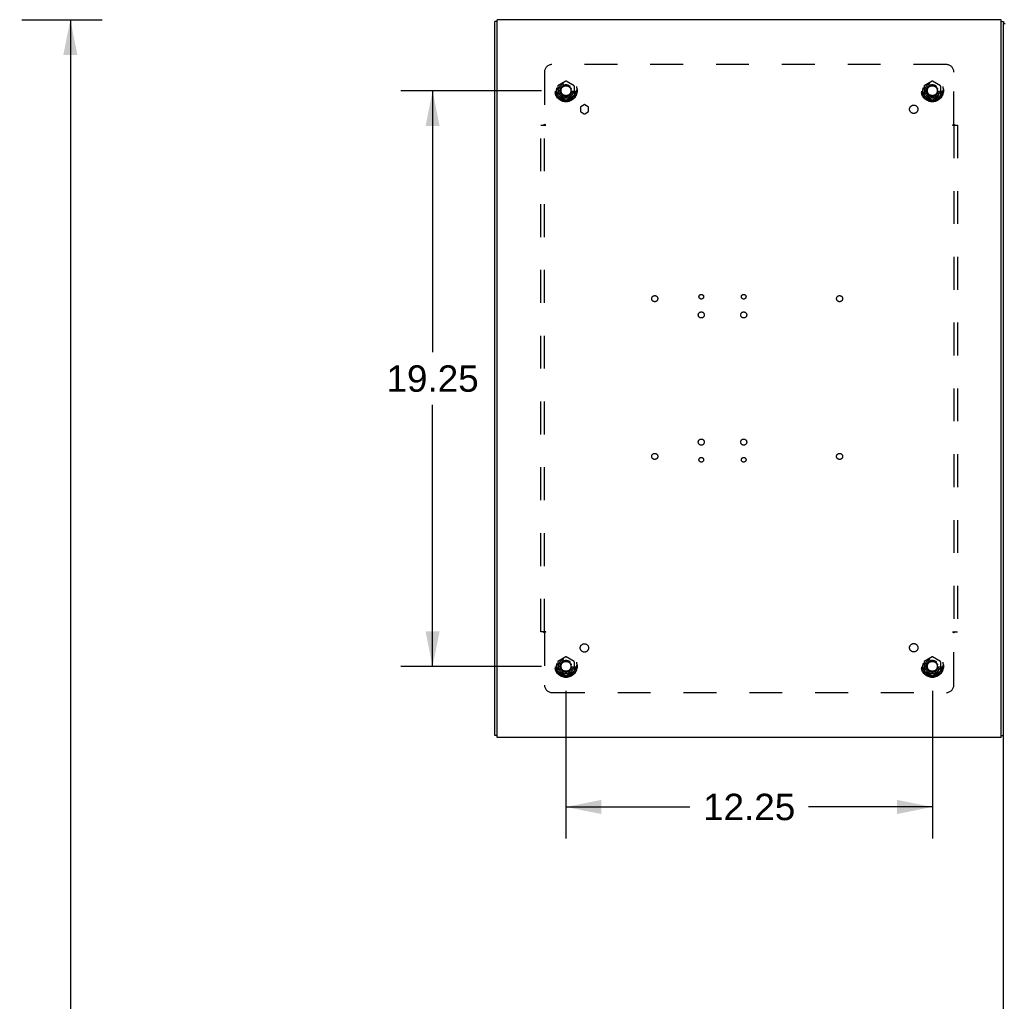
# Model space of a CAD drawing. Header units: inches. Extents: x 0 to 200, y 0 to 129.
# Tile 27 of 30: x 127 to 160, y 49 to 82. Entities that reach past the tile are written whole.
import ezdxf

# ---------------------------------------------------------------- set-up
doc = ezdxf.new("R2010")
doc.units = ezdxf.units.IN
doc.header["$LTSCALE"] = 11
doc.header["$MEASUREMENT"] = 0
doc.linetypes.add('HIDDEN', pattern=[0.2, 0.1, -0.1])
doc.layers.get('0').update_dxf_attribs({"linetype": 'CONTINUOUS'})
for name, color, linetype in [('DEFAULT_2', 8, 'HIDDEN'), ('DIMENSIONS', 7, 'CONTINUOUS'), ('SUBPANEL', 7, 'CONTINUOUS')]:
    doc.layers.add(name, color=color, linetype=linetype)
doc.styles.get("Standard").update_dxf_attribs({"font": 'arial.ttf'})
doc.dimstyles.new('DIMSTYLE_1', dxfattribs={"dimtxt": 0.882353, "dimasz": 1.176471, "dimexe": 0.09, "dimexo": 0.07, "dimgap": 0.0375, "dimtad": 0, "dimtih": 1, "dimtoh": 1, "dimzin": 4, "dimdsep": 46, "dimtxsty": 'Standard', "dimblk": '_FILLED', "dimblk1": '_FILLED', "dimblk2": '_FILLED', "dimcen": 0.09, "dimazin": 1, "dimtfac": 1, "dimtdec": 3, "dimtofl": 0, "dimtmove": 0, "dimatfit": 3, "dimldrblk": '_FILLED', "dimfxl": 0, "dimtolj": 1, "dimtzin": 4, "dimarcsym": 0})

# ---------------------------------------------------------------- blocks, each defined once
blk = doc.blocks.new('_FILLED')
at = {"color": 0, "linetype": 'ByBlock'}
blk.add_solid([(0, 0), (-1, 0.2), (-1, -0.2)], dxfattribs=at)
blk = doc.blocks.new('*D1')
at = {"layer": 'DIMENSIONS', "color": 2, "linetype": 'Continuous'}
for p, q in [((127.445, 82.074), (130.128, 82.074)), ((129.069, 82.074), (129.069, 46.957)), ((129.069, 10.074), (129.069, 45.192)), ((127.445, 10.074), (130.128, 10.074))]:
    blk.add_line(p, q, dxfattribs=at)
at = {"layer": 'DIMENSIONS', "color": 2, "linetype": 'Continuous', "xscale": 1.1764705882, "yscale": 1.1764705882, "zscale": 1.1764705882}
for p, rotation in [((129.069, 82.074), 90), ((129.069, 10.074), 270)]:
    blk.add_blockref('_FILLED', p, dxfattribs=dict(at, rotation=rotation))
at = {"layer": 'DIMENSIONS', "color": 2, "linetype": 'Continuous', "insert": (129.069, 46.515), "char_height": 0.8824, "width": 3.08332, "attachment_point": 2, "line_spacing_factor": 0.9}
blk.add_mtext('72.00', dxfattribs=at)
blk = doc.blocks.new('*D15')
at = {"layer": 'DIMENSIONS', "color": 2, "linetype": 'Continuous'}
for p, q in [((144.817, 79.699), (140.123, 79.699)), ((141.181, 79.699), (141.181, 70.957)), ((141.181, 60.449), (141.181, 69.192)), ((144.817, 60.449), (140.123, 60.449))]:
    blk.add_line(p, q, dxfattribs=at)
at = {"layer": 'DIMENSIONS', "color": 2, "linetype": 'Continuous', "xscale": 1.1764705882, "yscale": 1.1764705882, "zscale": 1.1764705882}
for p, rotation in [((141.181, 79.699), 90), ((141.181, 60.449), 270)]:
    blk.add_blockref('_FILLED', p, dxfattribs=dict(at, rotation=rotation))
at = {"layer": 'DIMENSIONS', "color": 2, "linetype": 'Continuous', "insert": (141.181, 70.515), "char_height": 0.8824, "width": 3.08332, "attachment_point": 2, "line_spacing_factor": 0.9}
blk.add_mtext('19.25', dxfattribs=at)
blk = doc.blocks.new('*D16')
at = {"layer": 'DIMENSIONS', "color": 2, "linetype": 'Continuous'}
for p, q in [((145.641, 59.626), (145.641, 54.689)), ((157.891, 59.626), (157.891, 54.689)), ((145.641, 55.748), (149.783, 55.748)), ((157.891, 55.748), (153.749, 55.748))]:
    blk.add_line(p, q, dxfattribs=at)
at = {"layer": 'DIMENSIONS', "color": 2, "linetype": 'Continuous', "xscale": 1.1764705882, "yscale": 1.1764705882, "zscale": 1.1764705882, "rotation": 180}
blk.add_blockref('_FILLED', (145.641, 55.748), dxfattribs=at)
at = {"layer": 'DIMENSIONS', "color": 2, "linetype": 'Continuous', "xscale": 1.1764705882, "yscale": 1.1764705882, "zscale": 1.1764705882}
blk.add_blockref('_FILLED', (157.891, 55.748), dxfattribs=at)
at = {"layer": 'DIMENSIONS', "color": 2, "linetype": 'Continuous', "insert": (151.766, 56.189), "char_height": 0.8824, "width": 3.08332, "attachment_point": 2, "line_spacing_factor": 0.9}
blk.add_mtext('12.25', dxfattribs=at)

msp = doc.modelspace()

# ---------------------------------------------------------------- linework, layer by layer
at = {"color": 3, "linetype": 'Continuous'}
for p, q in [((143.2659, 58.1373), (143.2659, 82.0113)), ((143.3409, 58.0743), (143.3409, 82.0743)), ((160.1909, 82.0743), (143.3409, 82.0743)), ((160.1909, 58.0743), (160.1909, 82.0743)), ((160.2659, 82.0113), (160.2659, 81.9469)), ((160.1909, 58.0743), (143.3409, 58.0743))]:
    msp.add_line(p, q, dxfattribs=at)
at = {"color": 7, "linetype": 'Continuous'}
for p, q in [((143.3409, 82.0113), (143.2659, 82.0113)), ((160.1909, 82.0113), (160.2659, 82.0113)), ((160.2659, 81.9493), (160.3284, 81.9493)), ((160.2659, 10.1993), (160.2659, 81.9469)), ((143.3409, 58.1373), (143.2659, 58.1373)), ((160.1909, 58.1373), (160.2659, 58.1373))]:
    msp.add_line(p, q, dxfattribs=at)
at = {"layer": 'DEFAULT_2', "color": 8, "linetype": 'HIDDEN'}
for p, q in [((145.6359, 80.0168), (145.3684, 79.8624)), ((145.9134, 79.8624), (145.6459, 80.0168)), ((157.8859, 80.0168), (157.6184, 79.8624)), ((158.1634, 79.8624), (157.8959, 80.0168)), ((145.3634, 79.8537), (145.3634, 79.5449)), ((145.9184, 79.8537), (145.9184, 79.5449)), ((157.6134, 79.8537), (157.6134, 79.5449)), ((158.1684, 79.8537), (158.1684, 79.5449)), ((145.3684, 79.5362), (145.6359, 79.3818)), ((145.6459, 79.3818), (145.9134, 79.5362)), ((157.6184, 79.5362), (157.8859, 79.3818)), ((157.8959, 79.3818), (158.1634, 79.5362)), ((145.3634, 60.6037), (145.3634, 60.2949)), ((145.6359, 60.7668), (145.3684, 60.6124)), ((145.9134, 60.6124), (145.6459, 60.7668)), ((145.9184, 60.6037), (145.9184, 60.2949)), ((157.6134, 60.6037), (157.6134, 60.2949)), ((157.8859, 60.7668), (157.6184, 60.6124)), ((158.1634, 60.6124), (157.8959, 60.7668)), ((158.1684, 60.6037), (158.1684, 60.2949)), ((145.3684, 60.2862), (145.6359, 60.1318)), ((145.6459, 60.1318), (145.9134, 60.2862)), ((157.6184, 60.2862), (157.8859, 60.1318)), ((157.8959, 60.1318), (158.1634, 60.2862))]:
    msp.add_line(p, q, dxfattribs=at)
for centre, radius in [((145.6409, 79.6993), 0.3725), ((145.6409, 79.6993), 0.3558), ((145.6409, 79.6993), 0.3175), ((157.8909, 79.6993), 0.3725), ((157.8909, 79.6993), 0.3558), ((157.8909, 79.6993), 0.3175), ((145.6409, 79.6993), 0.2035), ((145.6409, 79.6993), 0.1835), ((145.6409, 79.6993), 0.183), ((145.6409, 79.6993), 0.166), ((157.8909, 79.6993), 0.2035), ((157.8909, 79.6993), 0.1835), ((157.8909, 79.6993), 0.183), ((157.8909, 79.6993), 0.166), ((145.6409, 60.4493), 0.3725), ((145.6409, 60.4493), 0.3558), ((145.6409, 60.4493), 0.3175), ((145.6409, 60.4493), 0.2035), ((145.6409, 60.4493), 0.1835), ((145.6409, 60.4493), 0.183), ((145.6409, 60.4493), 0.166), ((157.8909, 60.4493), 0.3725), ((157.8909, 60.4493), 0.3558), ((157.8909, 60.4493), 0.3175), ((157.8909, 60.4493), 0.2035), ((157.8909, 60.4493), 0.1835), ((157.8909, 60.4493), 0.183), ((157.8909, 60.4493), 0.166)]:
    msp.add_circle(centre, radius, dxfattribs=at)
for centre, start, end in [((145.6409, 80.0082), 60.01268, 119.98829), ((157.8909, 80.0082), 60.01268, 119.98829), ((145.3734, 79.8537), 120.01204, 179.98872), ((145.9084, 79.8537), 0.01235, 59.98915), ((157.6234, 79.8537), 120.01204, 179.98872), ((158.1584, 79.8537), 0.01235, 59.98915), ((145.3734, 79.5449), 180.01235, 239.98915), ((145.6409, 79.3904), 240.01268, 299.98829), ((145.9084, 79.5449), 300.01204, 359.98872), ((157.6234, 79.5449), 180.01235, 239.98915), ((157.8909, 79.3904), 240.01268, 299.98829), ((158.1584, 79.5449), 300.01204, 359.98872), ((145.3734, 60.6037), 120.01204, 179.98872), ((145.6409, 60.7582), 60.01268, 119.98829), ((145.9084, 60.6037), 0.01235, 59.98915), ((157.6234, 60.6037), 120.01204, 179.98872), ((157.8909, 60.7582), 60.01268, 119.98829), ((158.1584, 60.6037), 0.01235, 59.98915), ((145.3734, 60.2949), 180.01235, 239.98915), ((145.9084, 60.2949), 300.01204, 359.98872), ((157.6234, 60.2949), 180.01235, 239.98915), ((158.1584, 60.2949), 300.01204, 359.98872), ((145.6409, 60.1404), 240.01268, 299.98829), ((157.8909, 60.1404), 240.01268, 299.98829)]:
    msp.add_arc(centre, 0.01, start, end, dxfattribs=at)
at = {"layer": 'SUBPANEL', "color": 8, "linetype": 'HIDDEN'}
for p, q in [((158.3599, 80.5743), (145.1719, 80.5743)), ((144.9219, 80.3243), (144.9219, 78.5783)), ((158.6099, 78.5783), (158.6099, 80.3243)), ((146.1246, 79.147), (146.1246, 79.0142)), ((146.2496, 79.2307), (146.1346, 79.1643)), ((146.3846, 79.1643), (146.2696, 79.2307)), ((146.3946, 79.0142), (146.3946, 79.147)), ((146.1346, 78.9969), (146.2496, 78.9305)), ((146.2696, 78.9305), (146.3846, 78.9969)), ((144.7971, 61.6053), (144.7971, 78.5433)), ((144.7971, 78.5433), (144.9624, 78.5433)), ((144.9221, 61.6053), (144.9221, 78.5433)), ((158.5693, 78.5433), (158.7346, 78.5433)), ((158.6096, 78.5433), (158.6096, 61.6053)), ((158.7346, 78.5433), (158.7346, 61.6053)), ((144.9624, 61.6053), (144.7971, 61.6053)), ((144.9219, 61.5703), (144.9219, 59.8243)), ((158.5693, 61.6053), (158.7346, 61.6053)), ((158.6099, 59.8243), (158.6099, 61.5703)), ((145.1719, 59.5743), (158.3599, 59.5743))]:
    msp.add_line(p, q, dxfattribs=at)
for points in [[(144.8833, 78.5433), (144.8885, 78.5472), (144.8928, 78.5506), (144.8965, 78.5539), (144.8998, 78.5569), (144.9028, 78.5599), (144.9094, 78.5665)], [(144.9094, 78.5665), (144.9132, 78.5702), (144.9174, 78.5742), (144.9219, 78.5783)], [(144.9344, 78.5695), (144.9301, 78.5722), (144.9259, 78.5751), (144.9219, 78.5783)], [(144.9624, 78.5433), (144.9608, 78.5472), (144.9586, 78.5508), (144.9559, 78.5542), (144.9528, 78.5572), (144.9497, 78.5598), (144.9463, 78.5622), (144.9426, 78.5645), (144.9344, 78.5695)], [(158.5693, 78.5433), (158.5714, 78.548), (158.5741, 78.5522), (158.5775, 78.5559), (158.5814, 78.5592), (158.5855, 78.5622), (158.5899, 78.565), (158.5948, 78.568), (158.5999, 78.5711), (158.605, 78.5745), (158.6099, 78.5783)], [(158.6289, 78.5599), (158.6224, 78.5665), (158.6185, 78.5702), (158.6144, 78.5742), (158.6099, 78.5783)], [(158.6485, 78.5433), (158.6433, 78.5472), (158.6389, 78.5506), (158.6352, 78.5539), (158.6319, 78.5569), (158.6289, 78.5599)], [(144.8833, 61.6053), (144.8885, 61.6014), (144.8928, 61.598), (144.8965, 61.5948), (144.8998, 61.5917), (144.9028, 61.5887)], [(144.9028, 61.5887), (144.9094, 61.5821), (144.9132, 61.5784), (144.9174, 61.5744), (144.9219, 61.5703)], [(144.9426, 61.5841), (144.9344, 61.5791), (144.9301, 61.5764), (144.9259, 61.5735), (144.9219, 61.5703)], [(144.9624, 61.6053), (144.9608, 61.6014), (144.9586, 61.5978), (144.9559, 61.5944), (144.9528, 61.5914), (144.9497, 61.5888), (144.9463, 61.5865), (144.9426, 61.5841)], [(158.5693, 61.6053), (158.5714, 61.6006), (158.5741, 61.5964), (158.5775, 61.5927), (158.5814, 61.5894), (158.5855, 61.5864), (158.5899, 61.5836), (158.5948, 61.5807), (158.5999, 61.5775), (158.605, 61.5741), (158.6099, 61.5703)], [(158.6224, 61.5821), (158.6185, 61.5784), (158.6144, 61.5744), (158.6099, 61.5703)], [(158.6485, 61.6053), (158.6433, 61.6014), (158.6389, 61.598), (158.6352, 61.5948), (158.6319, 61.5917), (158.6289, 61.5887), (158.6224, 61.5821)]]:
    msp.add_lwpolyline(points, dxfattribs=at)
for centre, radius in [((145.6409, 79.6993), 0.25), ((157.8909, 79.6993), 0.25), ((157.2686, 79.0771), 0.14), ((148.6091, 72.7453), 0.1015), ((150.1659, 72.8103), 0.078), ((151.5829, 72.8103), 0.078), ((154.7901, 72.7453), 0.1015), ((150.1659, 72.2003), 0.1015), ((151.5829, 72.2003), 0.1015), ((150.1659, 67.9483), 0.1015), ((151.5829, 67.9483), 0.1015), ((148.6091, 67.4693), 0.1015), ((154.7901, 67.4693), 0.1015), ((150.1659, 67.3573), 0.078), ((151.5829, 67.3573), 0.078), ((146.2561, 61.0645), 0.14), ((157.2686, 61.0716), 0.14), ((145.6409, 60.4493), 0.25), ((157.8909, 60.4493), 0.25)]:
    msp.add_circle(centre, radius, dxfattribs=at)
for centre, radius, start, end in [((145.1719, 80.3243), 0.25, 90, 180), ((158.3599, 80.3243), 0.25, 0, 90), ((146.1446, 79.147), 0.02, 120, 180), ((146.1446, 79.0142), 0.02, 180, 240), ((146.2596, 79.2134), 0.02, 60, 120), ((146.3746, 79.147), 0.02, 0, 60), ((146.3746, 79.0142), 0.02, 300, 360), ((146.2596, 78.9478), 0.02, 240, 300), ((145.1719, 59.8243), 0.25, 180, 270), ((158.3599, 59.8243), 0.25, 270, 360)]:
    msp.add_arc(centre, radius, start, end, dxfattribs=at)

# ---------------------------------------------------------------- dimensions: what is measured, and where the dimension line sits
at = {"layer": 'DIMENSIONS', "color": 2, "linetype": 'Continuous'}
for base, p1, p2, picture, middle in [((129.0694, 10.0743), (127.3747, 82.0743), (127.3747, 10.0743), '*D1', (129.0692, 46.0694)), ((141.1815, 60.4493), (144.8873, 79.6993), (144.8873, 60.4493), '*D15', (141.2222, 70.0694))]:
    dim = msp.add_linear_dim(base=base, p1=p1, p2=p2, angle=270, dimstyle='DIMSTYLE_1', dxfattribs=at)
    dim.commit()
    dim.dimension.update_dxf_attribs({"geometry": picture, "text_midpoint": middle, "dimtype": 160})
dim = msp.add_linear_dim(base=(157.8909, 55.7477), p1=(145.6409, 59.6958), p2=(157.8909, 59.6958), dimstyle='DIMSTYLE_1', dxfattribs=at)
dim.commit()
dim.dimension.update_dxf_attribs({"geometry": '*D16', "text_midpoint": (151.8066, 55.7428), "dimtype": 160})

doc.saveas('drawing.dxf')
